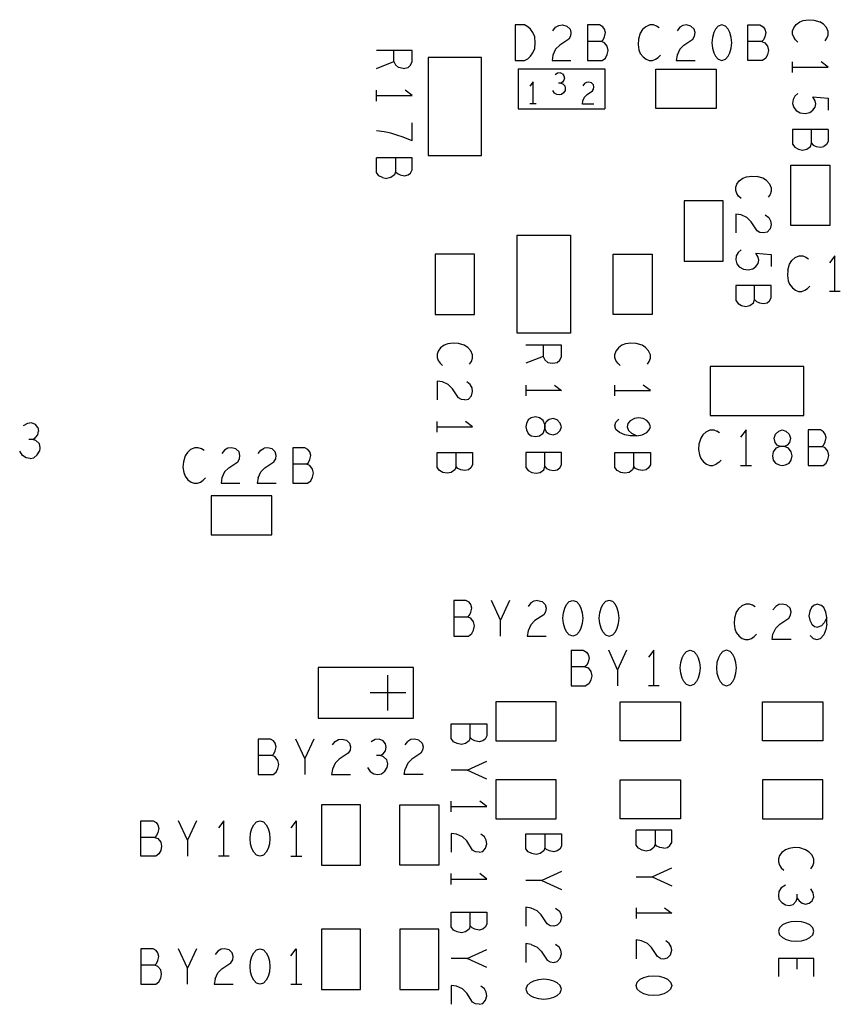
# Model space of a CAD drawing. Extents: x 179 to 509, y 207 to 417.
# Tile 5 of 14: x 292 to 316, y 325 to 353. Entities that reach past the tile are written whole.
import ezdxf

# ---------------------------------------------------------------- set-up
doc = ezdxf.new("R2010")
doc.units = 0
doc.layers.add('RVP8-IFD_G_bassy_art', color=2, linetype='CONTINUOUS')

msp = doc.modelspace()

# ---------------------------------------------------------------- linework, layer by layer
at = {"layer": 'RVP8-IFD_G_bassy_art'}
for points in [[(306.362, 352.586), (306.362, 351.586), (306.616, 351.586), (306.717, 351.636), (306.793, 351.703), (306.856, 351.803), (306.907, 351.919), (306.92, 352.086), (306.907, 352.253), (306.856, 352.369), (306.793, 352.469), (306.717, 352.536), (306.616, 352.586), (306.362, 352.586)], [(312.437, 352.236), (312.399, 352.369), (312.348, 352.469), (312.272, 352.553), (312.171, 352.586), (312.07, 352.553), (311.994, 352.469), (311.943, 352.369), (311.905, 352.236), (311.892, 352.086), (311.905, 351.936), (311.943, 351.803), (311.994, 351.703), (312.07, 351.619), (312.171, 351.586), (312.272, 351.619), (312.348, 351.703), (312.399, 351.803), (312.437, 351.936), (312.45, 352.086), (312.437, 352.236)], [(303.911, 351.666), (303.911, 348.906), (305.411, 348.906), (305.411, 351.666), (303.911, 351.666)], [(312.011, 350.236), (310.311, 350.236), (310.311, 351.336), (312.011, 351.336), (312.011, 350.236)], [(315.211, 348.636), (315.211, 346.936), (314.111, 346.936), (314.111, 348.636), (315.211, 348.636)], [(312.211, 347.636), (311.111, 347.636), (311.111, 345.936), (312.211, 345.936), (312.211, 347.636)], [(306.411, 346.666), (307.911, 346.666), (307.911, 343.906), (306.411, 343.906), (306.411, 346.666)], [(304.111, 346.136), (304.111, 344.436), (305.211, 344.436), (305.211, 346.136), (304.111, 346.136)], [(310.211, 346.136), (310.211, 344.436), (309.111, 344.436), (309.111, 346.136), (310.211, 346.136)], [(311.841, 342.976), (311.841, 341.596), (314.481, 341.596), (314.481, 342.976), (311.841, 342.976)], [(306.811, 341.529), (306.728, 341.466), (306.678, 341.365), (306.661, 341.276), (306.678, 341.187), (306.728, 341.086), (306.811, 341.023), (306.928, 340.997), (307.044, 341.023), (307.144, 341.099), (307.194, 341.213), (307.194, 341.339), (307.194, 341.213), (307.228, 341.137), (307.311, 341.073), (307.428, 341.048), (307.544, 341.086), (307.628, 341.175), (307.661, 341.276), (307.628, 341.377), (307.544, 341.466), (307.428, 341.504), (307.311, 341.479), (307.228, 341.415), (307.194, 341.339), (307.144, 341.453), (307.044, 341.529), (306.928, 341.555), (306.811, 341.529)], [(309.528, 341.365), (309.511, 341.276), (309.544, 341.175), (309.628, 341.099), (309.778, 341.023), (309.928, 341.048), (310.061, 341.111), (310.128, 341.187), (310.161, 341.276), (310.128, 341.377), (310.061, 341.453), (309.961, 341.504), (309.828, 341.529), (309.711, 341.504), (309.594, 341.441), (309.528, 341.365)], [(313.643, 340.953), (313.681, 341.069), (313.77, 341.153), (313.871, 341.186), (313.972, 341.153), (314.061, 341.069), (314.099, 340.953), (314.074, 340.836), (314.01, 340.753), (313.934, 340.719), (313.808, 340.719), (313.694, 340.669), (313.618, 340.569), (313.592, 340.453), (313.618, 340.336), (313.681, 340.253), (313.782, 340.203), (313.871, 340.186), (313.96, 340.203), (314.061, 340.253), (314.124, 340.336), (314.15, 340.453), (314.124, 340.569), (314.048, 340.669), (313.934, 340.719), (313.808, 340.719), (313.732, 340.753), (313.668, 340.836), (313.643, 340.953)], [(304.944, 340.041), (304.828, 340.066), (304.744, 340.104), (304.694, 340.155), (304.661, 340.066), (304.561, 339.99), (304.444, 339.965), (304.328, 339.99), (304.228, 340.041), (304.161, 340.129), (304.161, 340.547), (305.161, 340.547), (305.161, 340.205), (305.111, 340.117), (305.044, 340.066), (304.944, 340.041)], [(309.944, 340.041), (309.828, 340.066), (309.744, 340.104), (309.694, 340.155), (309.661, 340.066), (309.561, 339.99), (309.444, 339.965), (309.328, 339.99), (309.228, 340.041), (309.161, 340.129), (309.161, 340.547), (310.161, 340.547), (310.161, 340.205), (310.111, 340.117), (310.044, 340.066), (309.944, 340.041)], [(297.811, 338.236), (299.511, 338.236), (299.511, 339.336), (297.811, 339.336), (297.811, 338.236)], [(311.015, 334.336), (311.002, 334.486), (311.015, 334.636), (311.053, 334.769), (311.104, 334.869), (311.18, 334.953), (311.281, 334.986), (311.382, 334.953), (311.458, 334.869), (311.509, 334.769), (311.547, 334.636), (311.56, 334.486), (311.547, 334.336), (311.509, 334.203), (311.458, 334.103), (311.382, 334.019), (311.281, 333.986), (311.18, 334.019), (311.104, 334.103), (311.053, 334.203), (311.015, 334.336)], [(312.478, 334.869), (312.402, 334.953), (312.301, 334.986), (312.2, 334.953), (312.124, 334.869), (312.073, 334.769), (312.035, 334.636), (312.022, 334.486), (312.035, 334.336), (312.073, 334.203), (312.124, 334.103), (312.2, 334.019), (312.301, 333.986), (312.402, 334.019), (312.478, 334.103), (312.529, 334.203), (312.567, 334.336), (312.58, 334.486), (312.567, 334.636), (312.529, 334.769), (312.478, 334.869)], [(303.501, 334.496), (300.821, 334.496), (300.821, 333.076), (303.501, 333.076), (303.501, 334.496)], [(305.811, 333.536), (305.811, 332.436), (307.511, 332.436), (307.511, 333.536), (305.811, 333.536)], [(311.011, 332.436), (309.311, 332.436), (309.311, 333.536), (311.011, 333.536), (311.011, 332.436)], [(315.011, 333.536), (315.011, 332.436), (313.311, 332.436), (313.311, 333.536), (315.011, 333.536)], [(305.444, 332.436), (305.344, 332.411), (305.228, 332.436), (305.144, 332.474), (305.094, 332.525), (305.061, 332.436), (304.961, 332.36), (304.844, 332.335), (304.728, 332.36), (304.628, 332.411), (304.561, 332.499), (304.561, 332.917), (305.561, 332.917), (305.561, 332.575), (305.511, 332.487), (305.444, 332.436)], [(305.811, 331.336), (305.811, 330.236), (307.511, 330.236), (307.511, 331.336), (305.811, 331.336)], [(311.011, 331.336), (311.011, 330.236), (309.311, 330.236), (309.311, 331.336), (311.011, 331.336)], [(315.011, 331.336), (313.311, 331.336), (313.311, 330.236), (315.011, 330.236), (315.011, 331.336)], [(302.011, 330.636), (300.911, 330.636), (300.911, 328.936), (302.011, 328.936), (302.011, 330.636)], [(304.211, 330.636), (304.211, 328.936), (303.111, 328.936), (303.111, 330.636), (304.211, 330.636)], [(298.915, 329.536), (298.902, 329.686), (298.915, 329.836), (298.953, 329.969), (299.004, 330.069), (299.08, 330.153), (299.181, 330.186), (299.282, 330.153), (299.358, 330.069), (299.409, 329.969), (299.447, 329.836), (299.46, 329.686), (299.447, 329.536), (299.409, 329.403), (299.358, 329.303), (299.282, 329.219), (299.181, 329.186), (299.08, 329.219), (299.004, 329.303), (298.953, 329.403), (298.915, 329.536)], [(307.661, 329.817), (307.661, 329.475), (307.611, 329.387), (307.544, 329.336), (307.444, 329.311), (307.328, 329.336), (307.244, 329.374), (307.194, 329.425), (307.161, 329.336), (307.061, 329.26), (306.944, 329.235), (306.828, 329.26), (306.728, 329.311), (306.661, 329.399), (306.661, 329.817), (307.661, 329.817)], [(305.444, 327.136), (305.344, 327.111), (305.228, 327.136), (305.144, 327.174), (305.094, 327.225), (305.061, 327.136), (304.961, 327.06), (304.844, 327.035), (304.728, 327.06), (304.628, 327.111), (304.561, 327.199), (304.561, 327.617), (305.561, 327.617), (305.561, 327.275), (305.511, 327.187), (305.444, 327.136)], [(314.261, 327.355), (314.111, 327.342), (313.978, 327.304), (313.878, 327.253), (313.794, 327.177), (313.761, 327.076), (313.794, 326.975), (313.878, 326.899), (313.978, 326.848), (314.111, 326.81), (314.261, 326.797), (314.411, 326.81), (314.544, 326.848), (314.644, 326.899), (314.728, 326.975), (314.761, 327.076), (314.728, 327.177), (314.644, 327.253), (314.544, 327.304), (314.411, 327.342), (314.261, 327.355)], [(302.011, 327.136), (300.911, 327.136), (300.911, 325.436), (302.011, 325.436), (302.011, 327.136)], [(303.111, 327.136), (303.111, 325.436), (304.211, 325.436), (304.211, 327.136), (303.111, 327.136)], [(299.181, 325.586), (299.08, 325.619), (299.004, 325.703), (298.953, 325.803), (298.915, 325.936), (298.902, 326.086), (298.915, 326.236), (298.953, 326.369), (299.004, 326.469), (299.08, 326.553), (299.181, 326.586), (299.282, 326.553), (299.358, 326.469), (299.409, 326.369), (299.447, 326.236), (299.46, 326.086), (299.447, 325.936), (299.409, 325.803), (299.358, 325.703), (299.282, 325.619), (299.181, 325.586)], [(307.311, 325.712), (307.161, 325.725), (307.011, 325.712), (306.878, 325.674), (306.778, 325.623), (306.694, 325.547), (306.661, 325.446), (306.694, 325.345), (306.778, 325.269), (306.878, 325.218), (307.011, 325.18), (307.161, 325.167), (307.311, 325.18), (307.444, 325.218), (307.544, 325.269), (307.628, 325.345), (307.661, 325.446), (307.628, 325.547), (307.544, 325.623), (307.444, 325.674), (307.311, 325.712)], [(310.261, 325.267), (310.111, 325.28), (309.978, 325.318), (309.878, 325.369), (309.794, 325.445), (309.761, 325.546), (309.794, 325.647), (309.878, 325.723), (309.978, 325.774), (310.111, 325.812), (310.261, 325.825), (310.411, 325.812), (310.544, 325.774), (310.644, 325.723), (310.728, 325.647), (310.761, 325.546), (310.728, 325.445), (310.644, 325.369), (310.544, 325.318), (310.411, 325.28), (310.261, 325.267)]]:
    msp.add_lwpolyline(points, close=True, dxfattribs=at)
for points in [[(307.42, 352.419), (307.496, 352.519), (307.585, 352.569), (307.686, 352.586), (307.813, 352.553), (307.902, 352.469), (307.927, 352.369), (307.914, 352.269), (307.864, 352.186), (307.61, 352.019), (307.496, 351.903), (307.42, 351.736), (307.395, 351.586), (307.927, 351.586)], [(308.782, 352.119), (308.833, 352.169), (308.871, 352.253), (308.896, 352.369), (308.871, 352.469), (308.82, 352.536), (308.732, 352.586), (308.39, 352.586), (308.39, 351.586)], [(310.41, 352.503), (310.334, 352.553), (310.245, 352.586), (310.144, 352.586), (310.03, 352.536), (309.941, 352.453), (309.878, 352.353), (309.827, 352.186), (309.814, 352.036), (309.84, 351.886), (309.878, 351.786), (309.954, 351.686), (310.042, 351.619), (310.131, 351.586), (310.22, 351.586), (310.308, 351.619), (310.384, 351.669), (310.448, 351.736)], [(311.417, 352.369), (311.392, 352.469), (311.303, 352.553), (311.176, 352.586), (311.075, 352.569), (310.986, 352.519), (310.91, 352.419)], [(313.292, 352.119), (313.381, 352.086), (313.457, 351.986), (313.482, 351.869), (313.457, 351.753), (313.406, 351.653), (313.318, 351.586), (312.9, 351.586), (312.9, 352.586), (313.242, 352.586), (313.33, 352.536), (313.381, 352.469), (313.406, 352.369)], [(314.311, 352.099), (314.244, 352.163), (314.194, 352.239), (314.161, 352.327), (314.161, 352.416), (314.194, 352.505), (314.261, 352.593), (314.361, 352.669), (314.461, 352.707), (314.611, 352.733), (314.761, 352.72), (314.928, 352.669)], [(315.078, 352.137), (315.128, 352.213), (315.161, 352.302), (315.161, 352.403), (315.111, 352.517), (315.028, 352.606), (314.928, 352.669)], [(311.1, 352.019), (311.354, 352.186), (311.404, 352.269), (311.417, 352.369)], [(313.406, 352.369), (313.381, 352.253), (313.343, 352.169), (313.292, 352.119), (312.9, 352.119)], [(308.39, 351.586), (308.808, 351.586), (308.896, 351.653), (308.947, 351.753), (308.972, 351.869), (308.947, 351.986), (308.871, 352.086), (308.782, 352.119), (308.39, 352.119)], [(311.1, 352.019), (310.986, 351.903), (310.91, 351.736), (310.885, 351.586), (311.417, 351.586)], [(302.461, 351.363), (302.944, 351.553), (302.944, 351.869)], [(303.461, 351.869), (302.461, 351.869)], [(303.211, 351.363), (303.344, 351.388), (303.411, 351.451), (303.461, 351.553), (303.461, 351.869)], [(302.944, 351.553), (302.994, 351.464)], [(303.211, 351.363), (303.078, 351.388), (302.994, 351.464)], [(314.161, 351.244), (314.161, 351.548)], [(315.161, 351.396), (314.961, 351.548)], [(306.441, 351.346), (308.881, 351.346), (308.881, 350.226)], [(306.441, 351.346), (306.441, 350.226), (308.881, 350.226)], [(307.691, 351.205), (307.622, 351.236), (307.553, 351.226), (307.484, 351.184)], [(307.691, 351.205), (307.729, 351.153), (307.744, 351.091), (307.729, 351.029), (307.691, 350.978), (307.645, 350.947), (307.576, 350.947)], [(314.161, 351.396), (315.161, 351.396)], [(306.861, 350.366), (306.861, 350.986), (306.769, 350.862)], [(307.645, 350.947), (307.698, 350.926), (307.752, 350.874), (307.767, 350.802), (307.76, 350.74), (307.721, 350.678), (307.66, 350.626), (307.599, 350.616), (307.53, 350.626), (307.468, 350.668), (307.422, 350.74)], [(308.557, 350.904), (308.503, 350.955), (308.426, 350.976), (308.365, 350.966), (308.311, 350.935), (308.265, 350.873)], [(308.534, 350.728), (308.564, 350.78), (308.572, 350.842), (308.557, 350.904)], [(302.461, 350.444), (302.461, 350.748)], [(302.461, 350.596), (303.461, 350.596)], [(303.461, 350.596), (303.261, 350.748)], [(308.572, 350.356), (308.25, 350.356), (308.265, 350.449), (308.311, 350.552), (308.38, 350.625), (308.534, 350.728)], [(314.311, 350.655), (314.228, 350.579), (314.178, 350.49)], [(306.953, 350.366), (306.769, 350.366)], [(314.178, 350.49), (314.161, 350.376), (314.194, 350.262), (314.261, 350.173), (314.378, 350.11), (314.511, 350.097), (314.644, 350.123), (314.728, 350.186), (314.794, 350.275), (314.811, 350.363), (314.794, 350.452), (314.728, 350.566), (315.161, 350.528)], [(315.161, 350.528), (315.161, 350.186)], [(303.461, 349.323), (303.461, 349.829)], [(302.861, 349.538), (302.678, 349.576), (302.461, 349.601)], [(303.028, 349.487), (302.861, 349.538)], [(303.461, 349.323), (303.211, 349.424), (303.028, 349.487)], [(314.161, 349.647), (314.161, 349.229), (314.228, 349.141), (314.328, 349.09), (314.444, 349.065), (314.561, 349.09), (314.661, 349.166), (314.694, 349.255), (314.694, 349.647)], [(315.161, 349.647), (314.161, 349.647)], [(315.161, 349.647), (315.161, 349.305), (315.111, 349.217), (315.044, 349.166)], [(314.694, 349.255), (314.744, 349.204), (314.828, 349.166), (314.944, 349.141), (315.044, 349.166)], [(302.628, 348.29), (302.528, 348.341), (302.461, 348.429), (302.461, 348.847)], [(303.461, 348.847), (302.461, 348.847)], [(302.994, 348.847), (302.994, 348.455), (302.961, 348.366), (302.861, 348.29), (302.744, 348.265)], [(303.044, 348.404), (303.128, 348.366), (303.244, 348.341), (303.344, 348.366), (303.411, 348.417), (303.461, 348.505), (303.461, 348.847)], [(302.994, 348.455), (303.044, 348.404)], [(302.628, 348.29), (302.744, 348.265)], [(312.561, 348.016), (312.594, 348.105), (312.661, 348.193), (312.761, 348.269), (312.861, 348.307), (313.011, 348.333), (313.161, 348.32)], [(313.511, 348.117), (313.428, 348.206), (313.328, 348.269), (313.161, 348.32)], [(313.511, 348.117), (313.561, 348.003), (313.561, 347.902), (313.528, 347.813), (313.478, 347.737)], [(312.711, 347.699), (312.644, 347.763), (312.594, 347.839), (312.561, 347.927), (312.561, 348.016)], [(313.394, 347.237), (313.494, 347.161), (313.544, 347.072), (313.561, 346.971), (313.528, 346.844), (313.444, 346.755), (313.344, 346.73), (313.244, 346.743), (313.161, 346.793), (312.994, 347.047), (312.878, 347.161), (312.711, 347.237), (312.561, 347.262), (312.561, 346.73)], [(312.711, 346.255), (312.628, 346.179), (312.578, 346.09), (312.561, 345.976), (312.594, 345.862), (312.661, 345.773), (312.778, 345.71), (312.911, 345.697), (313.044, 345.723), (313.128, 345.786), (313.194, 345.875), (313.211, 345.963), (313.194, 346.052), (313.128, 346.166), (313.561, 346.128), (313.561, 345.786)], [(314.027, 345.686), (314.078, 345.853), (314.141, 345.953), (314.23, 346.036), (314.344, 346.086), (314.445, 346.086), (314.534, 346.053), (314.61, 346.003)], [(315.351, 345.086), (315.351, 346.086), (315.199, 345.886)], [(314.027, 345.686), (314.014, 345.536), (314.04, 345.386), (314.078, 345.286), (314.154, 345.186), (314.242, 345.119), (314.331, 345.086), (314.42, 345.086), (314.508, 345.119), (314.584, 345.169), (314.648, 345.236)], [(313.561, 345.247), (312.561, 345.247), (312.561, 344.829), (312.628, 344.741), (312.728, 344.69), (312.844, 344.665), (312.961, 344.69), (313.061, 344.766), (313.094, 344.855), (313.094, 345.247)], [(313.094, 344.855), (313.144, 344.804), (313.228, 344.766), (313.344, 344.741), (313.444, 344.766), (313.511, 344.817), (313.561, 344.905), (313.561, 345.247)], [(315.503, 345.086), (315.199, 345.086)], [(305.078, 343.037), (305.128, 343.113), (305.161, 343.202), (305.161, 343.303), (305.111, 343.417), (305.028, 343.506), (304.928, 343.569), (304.761, 343.62), (304.611, 343.633), (304.461, 343.607), (304.361, 343.569), (304.261, 343.493), (304.194, 343.405), (304.161, 343.316), (304.161, 343.227), (304.194, 343.139), (304.244, 343.063), (304.311, 342.999)], [(307.661, 343.569), (306.661, 343.569)], [(307.144, 343.569), (307.144, 343.253), (306.661, 343.063)], [(307.144, 343.253), (307.194, 343.164), (307.278, 343.088), (307.411, 343.063), (307.544, 343.088), (307.611, 343.151), (307.661, 343.253), (307.661, 343.569)], [(310.078, 343.037), (310.128, 343.113), (310.161, 343.202), (310.161, 343.303), (310.111, 343.417), (310.028, 343.506), (309.928, 343.569), (309.761, 343.62), (309.611, 343.633), (309.461, 343.607), (309.361, 343.569), (309.261, 343.493), (309.194, 343.405), (309.161, 343.316)], [(309.244, 343.063), (309.194, 343.139), (309.161, 343.227), (309.161, 343.316)], [(309.244, 343.063), (309.311, 342.999)], [(304.944, 342.03), (304.844, 342.043), (304.761, 342.093), (304.594, 342.347), (304.478, 342.461), (304.311, 342.537), (304.161, 342.562), (304.161, 342.03)], [(304.944, 342.03), (305.044, 342.055), (305.128, 342.144), (305.161, 342.271), (305.144, 342.372), (305.094, 342.461), (304.994, 342.537)], [(307.461, 342.448), (307.661, 342.296), (306.661, 342.296)], [(306.661, 342.448), (306.661, 342.144)], [(309.161, 342.144), (309.161, 342.448)], [(309.161, 342.296), (310.161, 342.296)], [(310.161, 342.296), (309.961, 342.448)], [(304.161, 341.124), (304.161, 341.428)], [(304.161, 341.276), (305.161, 341.276), (304.961, 341.428)], [(309.778, 341.023), (309.594, 341.023), (309.444, 341.048), (309.294, 341.111), (309.194, 341.2), (309.161, 341.301), (309.194, 341.403), (309.278, 341.491)], [(292.929, 341.253), (292.866, 341.336), (292.752, 341.386), (292.638, 341.369), (292.524, 341.303)], [(292.79, 340.919), (292.866, 340.969), (292.929, 341.053), (292.954, 341.153)], [(292.929, 341.253), (292.954, 341.153)], [(311.641, 341.053), (311.73, 341.136), (311.844, 341.186), (311.945, 341.186)], [(311.945, 341.186), (312.034, 341.153)], [(312.11, 341.103), (312.034, 341.153)], [(312.851, 340.186), (312.851, 341.186), (312.699, 340.986)], [(314.942, 341.186), (314.6, 341.186), (314.6, 340.186), (315.018, 340.186)], [(315.043, 340.769), (315.081, 340.853), (315.106, 340.969), (315.081, 341.069), (315.03, 341.136), (314.942, 341.186)], [(292.878, 340.886), (292.79, 340.919), (292.676, 340.919)], [(292.878, 340.886), (292.967, 340.803), (292.992, 340.686), (292.98, 340.586)], [(311.641, 341.053), (311.578, 340.953), (311.527, 340.786), (311.514, 340.636), (311.54, 340.486), (311.578, 340.386), (311.654, 340.286), (311.742, 340.219), (311.831, 340.186), (311.92, 340.186), (312.008, 340.219)], [(297.61, 340.603), (297.534, 340.653), (297.445, 340.686), (297.344, 340.686), (297.23, 340.636), (297.141, 340.553), (297.078, 340.453), (297.027, 340.286), (297.014, 340.136), (297.04, 339.986), (297.078, 339.886), (297.154, 339.786), (297.242, 339.719), (297.331, 339.686), (297.42, 339.686), (297.508, 339.719), (297.584, 339.769), (297.648, 339.836)], [(298.617, 340.469), (298.592, 340.569), (298.503, 340.653), (298.376, 340.686), (298.275, 340.669), (298.186, 340.619), (298.11, 340.519)], [(299.13, 340.519), (299.206, 340.619), (299.295, 340.669)], [(299.206, 340.003), (299.32, 340.119), (299.574, 340.286), (299.624, 340.369), (299.637, 340.469), (299.612, 340.569), (299.523, 340.653), (299.396, 340.686), (299.295, 340.669)], [(300.442, 340.686), (300.1, 340.686), (300.1, 339.686), (300.518, 339.686), (300.606, 339.753), (300.657, 339.853), (300.682, 339.969), (300.657, 340.086), (300.581, 340.186), (300.492, 340.219), (300.1, 340.219)], [(300.492, 340.219), (300.543, 340.269), (300.581, 340.353), (300.606, 340.469), (300.581, 340.569), (300.53, 340.636), (300.442, 340.686)], [(314.6, 340.719), (314.992, 340.719), (315.043, 340.769)], [(315.018, 340.186), (315.106, 340.253), (315.157, 340.353), (315.182, 340.469), (315.157, 340.586), (315.081, 340.686), (314.992, 340.719)], [(292.714, 340.386), (292.6, 340.403), (292.498, 340.469), (292.422, 340.586)], [(292.714, 340.386), (292.815, 340.403), (292.916, 340.486), (292.98, 340.586)], [(298.3, 340.119), (298.554, 340.286), (298.604, 340.369), (298.617, 340.469)], [(304.694, 340.155), (304.694, 340.547)], [(306.661, 340.547), (306.661, 340.129), (306.728, 340.041), (306.828, 339.99), (306.944, 339.965), (307.061, 339.99), (307.161, 340.066), (307.194, 340.155), (307.194, 340.547)], [(307.194, 340.155), (307.244, 340.104), (307.328, 340.066), (307.444, 340.041), (307.544, 340.066), (307.611, 340.117), (307.661, 340.205), (307.661, 340.547), (306.661, 340.547)], [(309.694, 340.155), (309.694, 340.547)], [(312.084, 340.269), (312.148, 340.336)], [(298.3, 340.119), (298.186, 340.003), (298.11, 339.836), (298.085, 339.686), (298.617, 339.686)], [(312.084, 340.269), (312.008, 340.219)], [(312.699, 340.186), (313.003, 340.186)], [(299.13, 339.836), (299.105, 339.686)], [(299.13, 339.836), (299.206, 340.003)], [(299.105, 339.686), (299.637, 339.686)], [(305.022, 335.919), (305.073, 335.969), (305.111, 336.053), (305.136, 336.169), (305.111, 336.269), (305.06, 336.336), (304.972, 336.386), (304.63, 336.386), (304.63, 335.386)], [(305.941, 335.386), (305.941, 335.836), (305.688, 336.386)], [(306.194, 336.386), (305.941, 335.836)], [(306.986, 336.386), (307.113, 336.353), (307.202, 336.269), (307.227, 336.169), (307.214, 336.069), (307.164, 335.986), (306.91, 335.819), (306.796, 335.703), (306.72, 335.536), (306.695, 335.386), (307.227, 335.386)], [(306.986, 336.386), (306.885, 336.369), (306.796, 336.319), (306.72, 336.219)], [(307.753, 335.603), (307.715, 335.736), (307.702, 335.886), (307.715, 336.036), (307.753, 336.169), (307.804, 336.269), (307.88, 336.353), (307.981, 336.386), (308.082, 336.353), (308.158, 336.269), (308.209, 336.169), (308.247, 336.036), (308.26, 335.886)], [(308.722, 335.886), (308.735, 336.036), (308.773, 336.169), (308.824, 336.269), (308.9, 336.353)], [(309.001, 335.386), (309.102, 335.419), (309.178, 335.503), (309.229, 335.603), (309.267, 335.736), (309.28, 335.886), (309.267, 336.036), (309.229, 336.169), (309.178, 336.269), (309.102, 336.353), (309.001, 336.386), (308.9, 336.353)], [(313.11, 336.203), (313.034, 336.253), (312.945, 336.286), (312.844, 336.286), (312.73, 336.236), (312.641, 336.153), (312.578, 336.053), (312.527, 335.886), (312.514, 335.736), (312.54, 335.586), (312.578, 335.486), (312.654, 335.386), (312.742, 335.319), (312.831, 335.286), (312.92, 335.286), (313.008, 335.319), (313.084, 335.369), (313.148, 335.436)], [(314.117, 335.286), (313.585, 335.286), (313.61, 335.436), (313.686, 335.603), (313.8, 335.719), (314.054, 335.886), (314.104, 335.969), (314.117, 336.069), (314.092, 336.169), (314.003, 336.253), (313.876, 336.286), (313.775, 336.269), (313.686, 336.219), (313.61, 336.119)], [(314.871, 336.286), (314.77, 336.253), (314.694, 336.186), (314.643, 336.086), (314.618, 335.953), (314.643, 335.836), (314.706, 335.719), (314.782, 335.653), (314.871, 335.636)], [(314.871, 336.286), (314.96, 336.253)], [(315.124, 335.903), (315.099, 336.053), (315.036, 336.186), (314.96, 336.253)], [(304.63, 335.386), (305.048, 335.386), (305.136, 335.453), (305.187, 335.553), (305.212, 335.669), (305.187, 335.786), (305.111, 335.886), (305.022, 335.919), (304.63, 335.919)], [(308.26, 335.886), (308.247, 335.736)], [(308.9, 335.419), (308.824, 335.503), (308.773, 335.603), (308.735, 335.736), (308.722, 335.886)], [(315.124, 335.719), (315.124, 335.903), (315.048, 335.753)], [(308.247, 335.736), (308.209, 335.603), (308.158, 335.503), (308.082, 335.419), (307.981, 335.386), (307.88, 335.419), (307.804, 335.503), (307.753, 335.603)], [(315.048, 335.753), (314.972, 335.669), (314.871, 335.636)], [(315.124, 335.719), (315.099, 335.569), (315.036, 335.419)], [(308.9, 335.419), (309.001, 335.386)], [(314.656, 335.403), (314.744, 335.319), (314.846, 335.286), (314.947, 335.319)], [(315.036, 335.419), (314.947, 335.319)], [(307.93, 334.986), (307.93, 333.986), (308.348, 333.986)], [(307.93, 334.986), (308.272, 334.986), (308.36, 334.936), (308.411, 334.869), (308.436, 334.769), (308.411, 334.653), (308.373, 334.569), (308.322, 334.519), (307.93, 334.519)], [(309.494, 334.986), (309.241, 334.436), (308.988, 334.986)], [(310.261, 333.986), (310.261, 334.986), (310.109, 334.786)], [(308.322, 334.519), (308.411, 334.486), (308.487, 334.386), (308.512, 334.269), (308.487, 334.153), (308.436, 334.053), (308.348, 333.986)], [(302.781, 333.286), (302.781, 334.286)], [(309.241, 334.436), (309.241, 333.986)], [(310.413, 333.986), (310.109, 333.986)], [(303.281, 333.786), (302.281, 333.786)], [(305.094, 332.525), (305.094, 332.917)], [(299.522, 332.019), (299.573, 332.069), (299.611, 332.153), (299.636, 332.269), (299.611, 332.369), (299.56, 332.436), (299.472, 332.486), (299.13, 332.486), (299.13, 331.486)], [(300.441, 331.936), (300.188, 332.486)], [(300.694, 332.486), (300.441, 331.936), (300.441, 331.486)], [(301.22, 332.319), (301.296, 332.419), (301.385, 332.469), (301.486, 332.486), (301.613, 332.453), (301.702, 332.369), (301.727, 332.269), (301.714, 332.169), (301.664, 332.086), (301.41, 331.919), (301.296, 331.803), (301.22, 331.636), (301.195, 331.486), (301.727, 331.486)], [(302.57, 332.019), (302.646, 332.069), (302.709, 332.153), (302.734, 332.253), (302.709, 332.353), (302.646, 332.436), (302.532, 332.486), (302.418, 332.469), (302.304, 332.403)], [(303.26, 332.319), (303.336, 332.419)], [(303.742, 332.369), (303.767, 332.269), (303.754, 332.169), (303.704, 332.086), (303.45, 331.919), (303.336, 331.803), (303.26, 331.636)], [(303.742, 332.369), (303.653, 332.453), (303.526, 332.486), (303.425, 332.469), (303.336, 332.419)], [(299.13, 331.486), (299.548, 331.486), (299.636, 331.553), (299.687, 331.653), (299.712, 331.769), (299.687, 331.886), (299.611, 331.986), (299.522, 332.019), (299.13, 332.019)], [(302.202, 331.686), (302.278, 331.569), (302.38, 331.503), (302.494, 331.486), (302.595, 331.503), (302.696, 331.586), (302.76, 331.686), (302.772, 331.786), (302.747, 331.903), (302.658, 331.986), (302.57, 332.019), (302.456, 332.019)], [(305.011, 331.606), (305.561, 331.859)], [(303.767, 331.486), (303.235, 331.486), (303.26, 331.636)], [(305.561, 331.353), (305.011, 331.606), (304.561, 331.606)], [(304.561, 330.434), (304.561, 330.738)], [(304.561, 330.586), (305.561, 330.586), (305.361, 330.738)], [(295.83, 330.186), (296.172, 330.186), (296.26, 330.136), (296.311, 330.069), (296.336, 329.969), (296.311, 329.853), (296.273, 329.769), (296.222, 329.719), (295.83, 329.719)], [(296.222, 329.719), (296.311, 329.686), (296.387, 329.586), (296.412, 329.469), (296.387, 329.353), (296.336, 329.253), (296.248, 329.186), (295.83, 329.186), (295.83, 330.186)], [(297.394, 330.186), (297.141, 329.636), (296.888, 330.186)], [(298.161, 329.186), (298.161, 330.186), (298.009, 329.986)], [(300.201, 330.186), (300.049, 329.986)], [(300.201, 330.186), (300.201, 329.186)], [(305.344, 329.3), (305.244, 329.313), (305.161, 329.363), (304.994, 329.617), (304.878, 329.731), (304.711, 329.807), (304.561, 329.832), (304.561, 329.3)], [(305.344, 329.3), (305.444, 329.325), (305.528, 329.414), (305.561, 329.541), (305.544, 329.642), (305.494, 329.731), (305.394, 329.807)], [(307.194, 329.817), (307.194, 329.425)], [(310.544, 329.411), (310.428, 329.436), (310.344, 329.474), (310.294, 329.525), (310.261, 329.436), (310.161, 329.36), (310.044, 329.335), (309.928, 329.36), (309.828, 329.411), (309.761, 329.499), (309.761, 329.917)], [(310.544, 329.411), (310.644, 329.436), (310.711, 329.487), (310.761, 329.575), (310.761, 329.917), (309.761, 329.917)], [(310.294, 329.917), (310.294, 329.525)], [(297.141, 329.636), (297.141, 329.186)], [(314.361, 329.42), (314.211, 329.433), (314.061, 329.407), (313.961, 329.369), (313.861, 329.293), (313.794, 329.205), (313.761, 329.116), (313.761, 329.027), (313.794, 328.939), (313.844, 328.863), (313.911, 328.799)], [(314.678, 328.837), (314.728, 328.913), (314.761, 329.002), (314.761, 329.103), (314.711, 329.217), (314.628, 329.306), (314.528, 329.369), (314.361, 329.42)], [(298.313, 329.186), (298.009, 329.186)], [(300.049, 329.186), (300.353, 329.186)], [(304.561, 328.394), (304.561, 328.698)], [(304.561, 328.546), (305.561, 328.546), (305.361, 328.698)], [(307.661, 328.759), (307.111, 328.506), (306.661, 328.506)], [(309.761, 328.606), (310.211, 328.606), (310.761, 328.859)], [(307.111, 328.506), (307.661, 328.253)], [(310.211, 328.606), (310.761, 328.353)], [(313.961, 328.375), (313.844, 328.299), (313.778, 328.197), (313.761, 328.083), (313.778, 327.982), (313.861, 327.881), (313.961, 327.817), (314.061, 327.805), (314.178, 327.83), (314.261, 327.919), (314.294, 328.007), (314.294, 328.121)], [(314.294, 328.007), (314.344, 327.931), (314.428, 327.868), (314.528, 327.843), (314.628, 327.868), (314.711, 327.931), (314.761, 328.045), (314.744, 328.159), (314.678, 328.273)], [(305.094, 327.225), (305.094, 327.617)], [(307.494, 327.727), (307.594, 327.651), (307.644, 327.562), (307.661, 327.461), (307.628, 327.334), (307.544, 327.245), (307.444, 327.22), (307.344, 327.233), (307.261, 327.283), (307.094, 327.537), (306.978, 327.651), (306.811, 327.727), (306.661, 327.752), (306.661, 327.22)], [(309.761, 327.738), (309.761, 327.434)], [(310.761, 327.586), (309.761, 327.586)], [(310.561, 327.738), (310.761, 327.586)], [(310.444, 326.313), (310.361, 326.363), (310.194, 326.617), (310.078, 326.731), (309.911, 326.807), (309.761, 326.832), (309.761, 326.3)], [(310.444, 326.313), (310.544, 326.3), (310.644, 326.325), (310.728, 326.414), (310.761, 326.541), (310.744, 326.642), (310.694, 326.731), (310.594, 326.807)], [(295.83, 326.586), (295.83, 325.586), (296.248, 325.586), (296.336, 325.653), (296.387, 325.753), (296.412, 325.869), (296.387, 325.986), (296.311, 326.086), (296.222, 326.119), (295.83, 326.119)], [(296.222, 326.119), (296.273, 326.169), (296.311, 326.253), (296.336, 326.369), (296.311, 326.469), (296.26, 326.536), (296.172, 326.586), (295.83, 326.586)], [(297.141, 325.586), (297.141, 326.036), (296.888, 326.586)], [(297.394, 326.586), (297.141, 326.036)], [(298.402, 326.469), (298.313, 326.553), (298.186, 326.586), (298.085, 326.569), (297.996, 326.519), (297.92, 326.419)], [(298.364, 326.186), (298.414, 326.269), (298.427, 326.369), (298.402, 326.469)], [(300.049, 326.386), (300.201, 326.586)], [(300.201, 326.586), (300.201, 325.586)], [(305.011, 326.306), (305.561, 326.559)], [(306.661, 326.732), (306.661, 326.2)], [(306.811, 326.707), (306.661, 326.732)], [(306.811, 326.707), (306.978, 326.631), (307.094, 326.517), (307.261, 326.263), (307.344, 326.213), (307.444, 326.2), (307.544, 326.225), (307.628, 326.314), (307.661, 326.441), (307.644, 326.542), (307.594, 326.631), (307.494, 326.707)], [(297.92, 325.736), (297.996, 325.903), (298.11, 326.019), (298.364, 326.186)], [(305.561, 326.053), (305.011, 326.306), (304.561, 326.306)], [(314.761, 325.803), (314.761, 326.309), (313.761, 326.309), (313.761, 325.803)], [(314.278, 326.309), (314.278, 326.005)], [(297.92, 325.736), (297.895, 325.586), (298.427, 325.586)], [(300.049, 325.586), (300.353, 325.586)], [(305.344, 325.02), (305.244, 325.033), (305.161, 325.083), (304.994, 325.337), (304.878, 325.451), (304.711, 325.527), (304.561, 325.552), (304.561, 325.02)], [(305.344, 325.02), (305.444, 325.045), (305.528, 325.134), (305.561, 325.261), (305.544, 325.362), (305.494, 325.451), (305.394, 325.527)]]:
    msp.add_lwpolyline(points, dxfattribs=at)

doc.saveas('drawing.dxf')
